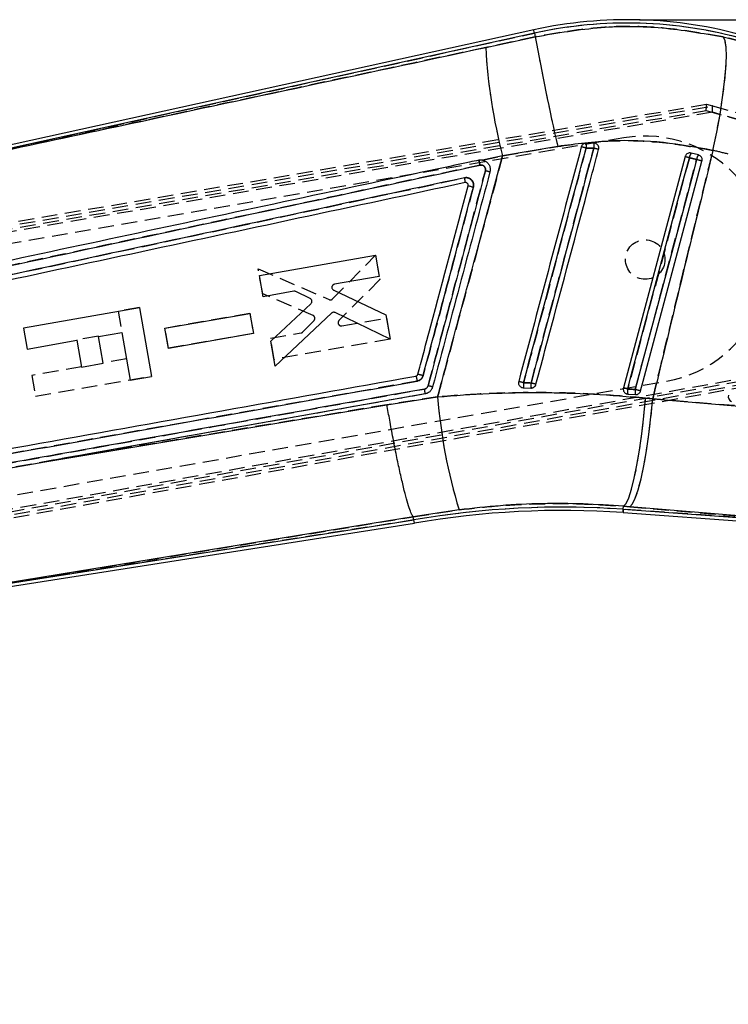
# Model space of a CAD drawing. Extents: x 41 to 474, y 27 to 361.
# Tile 10 of 16: x 273 to 331, y 281 to 361. Entities that reach past the tile are written whole.
import ezdxf

# ---------------------------------------------------------------- set-up
doc = ezdxf.new("R2010")
doc.units = 0
doc.linetypes.add('HIDDEN', pattern=[1.905, 1.27, -0.635])
doc.layers.get('0').update_dxf_attribs({"linetype": 'CONTINUOUS'})
doc.styles.add('SLDTEXTSTYLE0', font='TXT', dxfattribs={"width": 0.75})
doc.dimstyles.new('SLDDIMSTYLE0', dxfattribs={"dimtxt": 5, "dimasz": 3.302, "dimexe": 0, "dimexo": 0.0625, "dimgap": 1.25, "dimtad": 1, "dimdec": 0, "dimrnd": 1e-09, "dimzin": 12, "dimtxsty": 'SLDTEXTSTYLE0', "dimsah": 1, "dimcen": 0.09, "dimazin": 3, "dimtfac": 1, "dimtofl": 0, "dimtmove": 0, "dimatfit": 3, "dimtolj": 1, "dimtzin": 12})

# ---------------------------------------------------------------- blocks, each defined once
blk = doc.blocks.new('_D_1')
at = {"color": 179, "linetype": 'CONTINUOUS'}
for p, q in [((323.611, 361.168), (383.177, 361.168)), ((382.177, 361.168), (382.177, 258.418)), ((209.714, 258.418), (383.177, 258.418))]:
    blk.add_line(p, q, dxfattribs=at)
for points in [[(382.177, 361.168), (381.669, 357.866), (382.685, 357.866)], [(382.177, 258.418), (382.685, 261.72), (381.669, 261.72)]]:
    blk.add_solid(points, dxfattribs=at)
at = {"color": 179, "linetype": 'CONTINUOUS', "insert": (375.731, 297.985, 0.1), "char_height": 5, "attachment_point": 1, "rotation": 90, "style": 'SLDTEXTSTYLE0'}
blk.add_mtext('103', dxfattribs=at)
blk = doc.blocks.new('_D_2')
at = {"color": 179, "linetype": 'CONTINUOUS'}
for p, q in [((361.921, 342.743), (361.921, 241.418)), ((79.585, 282.168), (79.585, 241.418)), ((79.585, 242.418), (361.921, 242.418))]:
    blk.add_line(p, q, dxfattribs=at)
for points in [[(79.585, 242.418), (82.887, 241.91), (82.887, 242.926)], [(361.921, 242.418), (358.619, 242.926), (358.619, 241.91)]]:
    blk.add_solid(points, dxfattribs=at)
at = {"color": 179, "linetype": 'CONTINUOUS', "insert": (228.102, 248.863, 0.1), "char_height": 5, "attachment_point": 1, "style": 'SLDTEXTSTYLE0'}
blk.add_mtext('282', dxfattribs=at)

msp = doc.modelspace()

# ---------------------------------------------------------------- linework, layer by layer
at = {"color": 7, "linetype": 'CONTINUOUS'}
for p, q in [((315.0455, 360.3453), (248.4529, 345.6951)), ((315.1036, 360.0812), (258.2863, 347.5816)), ((311.1625, 358.9187), (315.1685, 359.7862)), ((315.1036, 360.0812), (315.1685, 359.7862)), ((330.3925, 359.7691), (332.0708, 359.3545)), ((319.9148, 351.1667), (319.2891, 351.1711)), ((320.0595, 351.1374), (319.9148, 351.1667)), ((316.9886, 350.9005), (312.5286, 350.1432)), ((327.7894, 350.3605), (327.777, 350.3633)), ((328.3763, 350.2161), (327.7894, 350.3605)), ((312.5286, 350.1432), (310.8963, 349.7883)), ((310.8963, 349.7883), (310.917, 349.7841)), ((327.3003, 350.0708), (322.3034, 331.3435)), ((292.8425, 340.4372), (302.2398, 342.0803)), ((302.2398, 342.0803), (302.5383, 340.3696)), ((293.141, 338.7264), (292.8425, 340.4372)), ((302.5383, 340.3696), (298.9134, 339.7357)), ((295.6355, 339.1625), (293.141, 338.7264)), ((296.9491, 338.5706), (295.7907, 339.1404)), ((298.8481, 339.2552), (303.0815, 337.2562)), ((283.1338, 337.8175), (273.7362, 336.1761)), ((283.1338, 337.8175), (284.1046, 332.2593)), ((293.7686, 335.1292), (297.0104, 338.1554)), ((303.4242, 335.2918), (298.9597, 337.4379)), ((285.188, 336.171), (292.0579, 337.3722)), ((292.0579, 337.3722), (292.3443, 335.7306)), ((298.6759, 337.3937), (294.1233, 333.0963)), ((303.0815, 337.2562), (303.4242, 335.2918)), ((273.7362, 336.1761), (274.0311, 334.4878)), ((285.4744, 334.5294), (285.188, 336.171)), ((274.0311, 334.4878), (278.0592, 335.1914)), ((278.0592, 335.1914), (278.4374, 333.0256)), ((279.8007, 335.4955), (281.7011, 335.8275)), ((280.179, 333.3298), (279.8007, 335.4955)), ((281.7011, 335.8275), (282.377, 331.9576)), ((292.3443, 335.7306), (285.4744, 334.5294)), ((294.1233, 333.0963), (293.7686, 335.1292)), ((278.4374, 333.0256), (280.179, 333.3298)), ((282.377, 331.9576), (284.1046, 332.2593)), ((314.2075, 331.3435), (314.8214, 331.3248)), ((303.1657, 329.9713), (307.2655, 330.6123)), ((322.5658, 330.8541), (322.6655, 330.8341)), ((322.6655, 330.8341), (323.2792, 330.7902)), ((324.1082, 330.508), (324.6793, 330.4508)), ((324.6793, 330.4508), (344.5862, 328.788)), ((275.4535, 325.3527), (303.1657, 329.9713)), ((261.38, 322.8375), (275.4535, 325.3527)), ((322.2957, 321.4988), (322.313, 321.7419)), ((322.2957, 321.4988), (342.7288, 320.0368)), ((322.8219, 321.6995), (322.313, 321.7419)), ((342.7288, 320.0368), (322.8219, 321.6995)), ((305.297, 320.8889), (305.2965, 320.8897)), ((308.9976, 321.4588), (305.297, 320.8889)), ((305.3385, 320.6383), (305.297, 320.8889)), ((322.2764, 321.2292), (347.2234, 319.4441)), ((254.4454, 312.3884), (305.3827, 320.3716)), ((263.0818, 314.0156), (305.3385, 320.6383)), ((305.3825, 320.3726), (305.3385, 320.6383))]:
    msp.add_line(p, q, dxfattribs=at)
at = {"color": 7, "linetype": 'HIDDEN'}
for p, q in [((258.2863, 347.5816), (315.1036, 360.0812)), ((315.1685, 359.7862), (311.1625, 358.9187)), ((315.1036, 360.0812), (315.1685, 359.7862)), ((332.0708, 359.3545), (330.3925, 359.7691)), ((243.2905, 339.7333), (329.0372, 354.3244)), ((243.3832, 339.494), (329.5357, 354.1822)), ((329.0372, 354.3244), (329.533, 354.1842)), ((329.533, 354.1842), (343.0994, 350.3462)), ((243.405, 339.2456), (329.0119, 353.8129)), ((329.5104, 353.6719), (243.4071, 338.9922)), ((329.0119, 353.8129), (342.9654, 349.8654)), ((342.9654, 349.8654), (329.5104, 353.6719)), ((322.3517, 351.5855), (243.5197, 338.0062)), ((312.5286, 350.1432), (316.9886, 350.9005)), ((310.8963, 349.7883), (312.5286, 350.1432)), ((310.8963, 349.7883), (310.917, 349.7841)), ((309.5025, 347.9992), (309.4994, 347.9679)), ((309.5002, 347.9681), (309.4994, 347.9679)), ((309.6344, 347.9491), (309.5698, 347.9701)), ((298.7663, 338.545), (302.239, 342.0773)), ((302.239, 342.0773), (302.5825, 340.1131)), ((293.1, 338.9574), (292.7446, 340.9901)), ((292.7446, 340.9901), (298.4844, 338.4903)), ((302.5825, 340.1131), (299.2774, 336.7974)), ((297.1756, 337.2091), (293.1, 338.9574)), ((283.1265, 337.8593), (281.3989, 337.5576)), ((281.3989, 337.5576), (281.7007, 335.83)), ((283.1265, 337.8593), (283.1329, 337.8231)), ((285.1847, 336.188), (292.0551, 337.3866)), ((292.0551, 337.3866), (292.3421, 335.7452)), ((296.362, 335.8691), (297.2588, 336.7978)), ((299.5017, 336.3675), (303.1268, 336.9999)), ((303.1268, 336.9999), (303.4259, 335.2893)), ((285.4717, 334.5465), (285.1847, 336.188)), ((247.2519, 316.9709), (348.8665, 335.1429)), ((279.7962, 335.5216), (278.0546, 335.2174)), ((278.0546, 335.2174), (278.0591, 335.1921)), ((279.8006, 335.4963), (279.7962, 335.5216)), ((292.3421, 335.7452), (285.4717, 334.5465)), ((293.7289, 335.3604), (296.2236, 335.7956)), ((294.028, 333.6496), (293.7289, 335.3604)), ((303.4259, 335.2893), (294.028, 333.6496)), ((348.8038, 334.9105), (247.3356, 316.7316)), ((349.2018, 334.4739), (247.3919, 316.2338)), ((349.2636, 334.7072), (247.3988, 316.4905)), ((282.0748, 333.6877), (280.1744, 333.3558)), ((278.4329, 333.0516), (274.4048, 332.3481)), ((263.8639, 321.0673), (325.7928, 331.8837)), ((274.4048, 332.3481), (274.6997, 330.6598)), ((274.6997, 330.6598), (284.0973, 332.3012)), ((305.5058, 332.2912), (305.5127, 332.278)), ((305.5755, 332.0422), (305.6053, 331.8867)), ((307.2655, 330.6123), (303.1657, 329.9713)), ((322.6655, 330.8341), (322.5658, 330.8541)), ((324.6793, 330.4508), (324.1082, 330.508)), ((344.5862, 328.788), (324.6793, 330.4508)), ((322.2957, 321.4988), (322.313, 321.7419)), ((342.7288, 320.0368), (322.2957, 321.4988)), ((322.313, 321.7419), (322.8219, 321.6995)), ((322.8219, 321.6995), (342.7288, 320.0368)), ((305.2965, 320.8897), (305.297, 320.8889)), ((305.297, 320.8889), (308.9976, 321.4588)), ((305.3385, 320.6383), (263.0818, 314.0156))]:
    msp.add_line(p, q, dxfattribs=at)
at = {"color": 8, "linetype": 'CONTINUOUS', "flags": 128}
for points in [[(315.1036, 360.0812), (315.0782, 360.1967), (315.06, 360.2792), (315.0491, 360.3288), (315.0455, 360.3453)], [(322.2764, 321.2292), (322.2776, 321.246), (322.2812, 321.2966), (322.2872, 321.3809), (322.2957, 321.4988)]]:
    msp.add_lwpolyline(points, dxfattribs=at)
at = {"color": 7, "linetype": 'CONTINUOUS', "flags": 128}
for points in [[(329.5592, 350.575), (329.8638, 352.0496), (330.1272, 353.4929), (330.3419, 354.8653), (330.5023, 356.1294), (330.6039, 357.2506), (330.644, 358.1983), (330.6214, 358.9466), (330.5368, 359.475), (330.3925, 359.7691)], [(322.6525, 331.2508), (322.8617, 332.0353), (323.6987, 335.1736), (327.0467, 347.7269), (327.6472, 349.9786)], [(328.2313, 349.835), (328.0221, 349.0504), (327.1851, 345.9121), (323.8371, 333.3589), (323.2634, 331.2075)], [(323.6986, 331.0911), (323.9071, 331.8727), (324.7444, 335.0109), (328.0936, 347.5638), (328.6683, 349.7181)], [(306.246, 330.851), (281.5828, 326.4477), (275.4535, 325.3527)], [(322.313, 321.7419), (322.5194, 321.9745), (322.7374, 322.4392), (322.9613, 323.1237), (323.1852, 324.0101), (323.4033, 325.075), (323.6098, 326.2907), (323.7994, 327.6251), (323.967, 329.0433), (324.1082, 330.508)], [(322.8219, 321.6995), (323.0383, 321.9311), (323.2661, 322.3944), (323.4993, 323.0772), (323.7317, 323.9617), (323.9573, 325.0247), (324.1702, 326.2384), (324.3648, 327.5709), (324.536, 328.9874), (324.6793, 330.4508)], [(305.2965, 320.8897), (278.1099, 316.4627), (263.0818, 314.0156)]]:
    msp.add_lwpolyline(points, dxfattribs=at)
at = {"color": 7, "linetype": 'HIDDEN', "flags": 128}
for points in [[(329.5592, 350.575), (329.8638, 352.0496), (330.1272, 353.4929), (330.3419, 354.8653), (330.5023, 356.1294), (330.6039, 357.2506), (330.644, 358.1983), (330.6214, 358.9466), (330.5368, 359.475), (330.3925, 359.7691)], [(327.6472, 349.9786), (327.438, 349.194), (326.601, 346.0557), (323.253, 333.5025), (322.6525, 331.2508)], [(323.2634, 331.2075), (323.4727, 331.9921), (324.3096, 335.1304), (327.6576, 347.6836), (328.2313, 349.835)], [(305.6053, 331.8867), (281.6609, 327.6156), (281.6332, 327.6107), (257.7173, 323.3409)], [(322.313, 321.7419), (322.5194, 321.9745), (322.7374, 322.4392), (322.9613, 323.1237), (323.1852, 324.0101), (323.4033, 325.075), (323.6098, 326.2907), (323.7994, 327.6251), (323.967, 329.0433), (324.1082, 330.508)], [(322.8219, 321.6995), (323.0383, 321.9311), (323.2661, 322.3944), (323.4993, 323.0772), (323.7317, 323.9617), (323.9573, 325.0247), (324.1702, 326.2384), (324.3648, 327.5709), (324.536, 328.9874), (324.6793, 330.4508)], [(303.1657, 329.9713), (285.1858, 326.9757), (275.4535, 325.3527)], [(322.2957, 321.4988), (322.2872, 321.3809), (322.2812, 321.2966), (322.2776, 321.246), (322.2764, 321.2292)], [(263.0818, 314.0156), (278.1099, 316.4627), (305.2965, 320.8897)]]:
    msp.add_lwpolyline(points, dxfattribs=at)
at = {"color": 7, "linetype": 'HIDDEN'}
msp.add_circle((324.0723, 341.7346), 1.6, dxfattribs=at)
at = {"color": 7, "linetype": 'CONTINUOUS'}
for centre, radius, start, end in [((322.6105, 325.9584), 35.2092, 74.183944, 102.407247), ((322.6105, 325.9584), 34.9388, 74.183944, 102.407247), ((496.843, 392.3709), 184.5735, 190.168311, 192.984207), ((354.3079, 361.1411), 43.2026, 182.948716, 194.747876), ((327.5375, 350.8895), 8.2532, 178.045043, 180.845987), ((325.0392, 350.7783), 5.1391, 175.665688, 180.15894), ((310.6838, 318.8985), 33.0095, 74.895937, 75.591113), ((310.0621, 313.472), 38.5679, 74.605973, 75.221544), ((328.5599, 349.8562), 0.9209, 146.801134, 172.363663), ((329.0969, 349.7238), 0.8727, 145.659186, 172.683511), ((301.7632, 253.3059), 100.078, 75.010712, 75.216231), ((270.1477, 131.7207), 225.7157, 74.973419, 75.08825), ((306.5834, 331.5054), 18.0075, 74.150542, 75.357578), ((300.6819, 312.4662), 20.585, 74.780057, 75.987305), ((307.1142, 305.5012), 27.1943, 74.859265, 75.707879), ((304.7662, 330.8908), 1.4804, 358.460322, 13.870434), ((302.7725, 317.2631), 14.7279, 73.896143, 75.362818), ((329.1232, 331.1958), 14.9164, 177.864728, 179.432708), ((322.1906, 331.4078), 7.3696, 177.466579, 180.645489), ((306.8805, 301.5362), 31.2258, 74.498364, 75.254648), ((301.7162, 253.1222), 80.8851, 74.998753, 75.254595), ((323.7027, 331.075), 1.0647, 170.49869, 193.077677), ((324.2564, 331.036), 1.0077, 170.201141, 194.121404), ((278.2633, 162.1415), 174.9524, 74.947692, 75.095231), ((350.0644, 333.9703), 42.9305, 184.486226, 196.944018), ((331.2, 330.6303), 0.406, 165.060324, 250.962195), ((317.3224, 251.995), 69.6815, 85.907247, 99.903031), ((317.3224, 251.995), 69.4111, 85.907247, 99.907247)]:
    msp.add_arc(centre, radius, start, end, dxfattribs=at)
at = {"color": 7, "linetype": 'HIDDEN'}
for centre, radius, start, end in [((322.6105, 325.9584), 34.9388, 74.183944, 102.407247), ((496.843, 392.3709), 184.5735, 190.168311, 192.984207), ((354.3079, 361.1411), 43.2026, 182.948716, 194.747876), ((327.5375, 350.8895), 8.2532, 178.045043, 180.845987), ((325.0392, 350.7783), 5.1391, 175.665688, 180.15894), ((324.0723, 341.7346), 10, 279.907247, 99.907248), ((310.6838, 318.8985), 33.0095, 74.895937, 75.591113), ((310.0621, 313.472), 38.5679, 74.605973, 75.221544), ((328.5599, 349.8562), 0.9209, 146.801134, 172.363663), ((329.0969, 349.7238), 0.8727, 145.659186, 172.683511), ((301.7632, 253.3059), 100.078, 75.010712, 75.216231), ((270.1477, 131.7207), 225.7157, 74.973419, 75.08825), ((306.4339, 330.6599), 18.8619, 74.415361, 75.567694), ((300.7995, 313.1253), 19.9172, 74.608939, 75.856644), ((307.1142, 305.5012), 27.1943, 74.859265, 75.707879), ((304.7661, 330.8909), 1.4805, 358.456451, 13.865521), ((302.7312, 317.0519), 14.9423, 73.968745, 75.414356), ((329.1232, 331.1958), 14.9164, 177.864728, 179.432708), ((322.1906, 331.4078), 7.3696, 177.466579, 180.645489), ((306.8805, 301.5362), 31.2258, 74.498364, 75.254648), ((301.7162, 253.1222), 80.8851, 74.998753, 75.254595), ((323.7027, 331.075), 1.0647, 170.49869, 193.077677), ((324.2564, 331.036), 1.0077, 170.201141, 194.121404), ((278.2633, 162.1415), 174.9524, 74.947692, 75.095231), ((350.0644, 333.9703), 42.9305, 184.486226, 196.944018), ((317.3224, 251.995), 69.6815, 85.907247, 99.903031)]:
    msp.add_arc(centre, radius, start, end, dxfattribs=at)
for centre, major_axis, ratio, start_param, end_param in [((329.0097, 353.8126), (0.0274, 0.5119), 0.0041474, 4.7133447, 6.2831853), ((329.5082, 353.6715), (0.0274, 0.5119), 0.0041474, 4.713344, 6.2143069), ((328.3868, 353.9888), (1.1489, 0.1936), 0.0299477, 6.2783435, 6.3462846), ((324.1175, 325.552), (24.7264, -6.6683), 0.9999268, 1.5702682, 1.6200773)]:
    msp.add_ellipse(centre, major_axis=major_axis, ratio=ratio, start_param=start_param, end_param=end_param, dxfattribs=at)
at = {"color": 7, "linetype": 'CONTINUOUS'}
msp.add_ellipse((324.1175, 325.552), major_axis=(24.7264, -6.6683), ratio=0.9999268, start_param=1.5702682, end_param=1.6200773, dxfattribs=at)
for points, knots in [([(315.1685, 359.7862), (316.9443, 360.0913), (320.3403, 360.6746), (325.4885, 360.6367), (328.7464, 360.0603), (330.3925, 359.7691)], [0, 0, 0, 0, 0.3516045, 0.6723839, 1, 1, 1, 1]), ([(258.2863, 347.5816), (265.6881, 349.1684), (283.3133, 352.9468), (300.9389, 356.7264), (311.1625, 358.9187)], [0, 0, 0, 0, 0.4199587, 1, 1, 1, 1]), ([(329.5592, 350.575), (328.226, 350.8185), (325.5356, 351.31), (321.2932, 351.4544), (318.4513, 351.0887), (316.9886, 350.9005)], [0, 0, 0, 0, 0.3228221, 0.6514589, 1, 1, 1, 1]), ([(319.2891, 351.1711), (319.2434, 351.1665), (319.152, 351.1573), (319.0313, 351.0868), (318.9407, 350.9883), (318.9115, 350.9074), (318.8979, 350.8697)], [0, 0, 0, 0, 0.2579479, 0.5159064, 0.7738384, 1, 1, 1, 1]), ([(320.3002, 350.6562), (320.3074, 350.6989), (320.3223, 350.7869), (320.2892, 350.9206), (320.2154, 351.0374), (320.1301, 351.106), (320.074, 351.1309), (320.0595, 351.1374)], [0, 0, 0, 0, 0.2203452, 0.4530746, 0.6857943, 0.9185146, 1, 1, 1, 1]), ([(318.8979, 350.8697), (318.0528, 347.7004), (316.3626, 341.3618), (314.6726, 335.0232), (313.8275, 331.8539)], [0, 0, 0, 0, 0.5000002, 1, 1, 1, 1]), ([(314.2171, 331.7515), (314.2868, 332.0131), (314.6353, 333.3208), (316.099, 338.813), (317.7187, 344.8902), (319.0596, 349.9212), (319.2852, 350.7677)], [0, 0, 0, 0, 0.0412602, 0.2063008, 0.8664632, 1, 1, 1, 1]), ([(319.9001, 350.764), (319.8304, 350.5025), (319.4819, 349.1948), (318.0181, 343.7025), (316.3971, 337.6206), (315.055, 332.5848), (314.8282, 331.7335)], [0, 0, 0, 0, 0.041229, 0.2061452, 0.86581, 1, 1, 1, 1]), ([(315.2261, 331.626), (315.2954, 331.8861), (315.6437, 333.1924), (317.1078, 338.683), (318.7298, 344.7663), (320.0728, 349.8035), (320.3002, 350.6562)], [0, 0, 0, 0, 0.041006, 0.2059203, 0.8655763, 1, 1, 1, 1]), ([(319.2852, 350.7677), (319.4238, 350.7677), (319.6288, 350.7678), (319.8337, 350.7649), (319.9001, 350.764)], [0, 0, 0, 0, 0.6759664, 1, 1, 1, 1]), ([(329.5592, 350.575), (329.3344, 349.6559), (328.321, 345.5127), (326.6899, 338.8057), (325.2963, 333.0148), (324.6793, 330.4508)], [0, 0, 0, 0, 0.1370794, 0.6179387, 1, 1, 1, 1]), ([(327.777, 350.3633), (327.7312, 350.3684), (327.6397, 350.3786), (327.5055, 350.3349), (327.394, 350.2524), (327.3278, 350.1567), (327.3071, 350.0921), (327.3003, 350.0708)], [0, 0, 0, 0, 0.2236724, 0.4473676, 0.6702281, 0.8916765, 1, 1, 1, 1]), ([(328.6683, 349.7181), (328.6756, 349.7608), (328.6906, 349.8486), (328.6581, 349.9822), (328.5851, 350.0986), (328.4857, 350.1801), (328.4095, 350.2052), (328.3763, 350.2161)], [0, 0, 0, 0, 0.2003928, 0.4124733, 0.6245489, 0.8366099, 1, 1, 1, 1]), ([(310.5923, 349.7847), (310.3452, 349.7318), (309.0413, 349.4528), (303.5105, 348.2693), (289.8578, 345.3471), (274.1745, 341.9886), (262.7185, 339.5339), (259.6309, 338.8723)], [0, 0, 0, 0, 0.0145447, 0.0767507, 0.3255747, 0.8182256, 1, 1, 1, 1]), ([(307.2655, 330.6123), (307.5045, 331.498), (308.534, 335.3121), (310.2887, 341.8223), (311.8029, 347.4472), (312.5286, 350.1432)], [0, 0, 0, 0, 0.1360559, 0.5859229, 1, 1, 1, 1]), ([(310.8963, 349.7883), (310.8751, 349.7918), (310.7746, 349.8086), (310.6727, 349.7952), (310.5923, 349.7847)], [0, 0, 0, 0, 0.21040279, 1, 1, 1, 1]), ([(310.5923, 349.7847), (310.5967, 349.7786), (310.606, 349.766), (310.6336, 349.6754), (310.6679, 349.5417), (310.6911, 349.4358), (310.7027, 349.3829)], [0, 0, 0, 0, 0.237011, 0.4913432, 0.7456745, 1, 1, 1, 1]), ([(310.917, 349.7841), (310.9797, 349.7655), (311.1261, 349.7221), (311.3215, 349.5736), (311.4696, 349.3556), (311.5436, 349.0944), (311.5156, 348.9181), (311.5014, 348.8284)], [0, 0, 0, 0, 0.1568753, 0.3660098, 0.5750076, 0.7837746, 1, 1, 1, 1]), ([(327.6472, 349.9786), (327.7629, 349.9502), (327.9577, 349.9023), (328.1523, 349.8544), (328.2313, 349.835)], [0, 0, 0, 0, 0.594168, 1, 1, 1, 1]), ([(254.3142, 337.3154), (264.4765, 339.4914), (283.2719, 343.516), (302.0689, 347.5363), (310.7027, 349.3829)], [0, 0, 0, 0, 0.540679, 1, 1, 1, 1]), ([(311.1354, 348.9281), (310.3618, 346.0255), (308.8146, 340.2205), (307.2676, 334.4155), (306.4942, 331.513)], [0, 0, 0, 0, 0.5000119, 1, 1, 1, 1]), ([(311.5014, 348.8284), (310.7274, 345.9258), (309.1795, 340.1207), (307.6316, 334.3156), (306.8577, 331.4131)], [0, 0, 0, 0, 0.4999998, 1, 1, 1, 1]), ([(310.7027, 349.3829), (310.7455, 349.3875), (310.8297, 349.3966), (310.9515, 349.3555), (311.0522, 349.2801), (311.1218, 349.1747), (311.1551, 349.0516), (311.142, 348.9691), (311.1354, 348.9281)], [0, 0, 0, 0, 0.1709842, 0.3367631, 0.5025016, 0.6682325, 0.8352136, 1, 1, 1, 1]), ([(309.4416, 348.3605), (300.4239, 346.4317), (282.4042, 342.5776), (264.386, 338.7195), (255.3849, 336.7921)], [0, 0, 0, 0, 0.5004385, 1, 1, 1, 1]), ([(309.5002, 347.9681), (300.4907, 346.0399), (282.4717, 342.1834), (264.4544, 338.3227), (255.4457, 336.3924)], [0, 0, 0, 0, 0.5, 1, 1, 1, 1]), ([(310.1584, 347.61), (310.1602, 347.6173), (310.1782, 347.6911), (310.1844, 347.8388), (310.1245, 348.0389), (310.0019, 348.2078), (309.8311, 348.3255), (309.6353, 348.3832), (309.5042, 348.3679), (309.4416, 348.3605)], [0, 0, 0, 0, 0.018273, 0.1844498, 0.3507255, 0.5169983, 0.6813887, 0.8477948, 1, 1, 1, 1]), ([(309.4994, 347.9679), (309.5013, 347.9744), (309.5053, 347.9873), (309.4943, 348.0781), (309.4729, 348.207), (309.452, 348.3093), (309.4416, 348.3605)], [0, 0, 0, 0, 0.2499992, 0.4999999, 0.7499996, 1, 1, 1, 1]), ([(309.5698, 347.9701), (309.5687, 347.9703), (309.5456, 347.9735), (309.5223, 347.9707), (309.5002, 347.9681)], [0, 0, 0, 0, 0.0509125, 1, 1, 1, 1]), ([(309.74, 347.7169), (309.7432, 347.7376), (309.7502, 347.7821), (309.7328, 347.8498), (309.694, 347.9089), (309.6381, 347.9532), (309.5927, 347.9645), (309.5698, 347.9701)], [0, 0, 0, 0, 0.1822356, 0.3920712, 0.5935179, 0.7952896, 1, 1, 1, 1]), ([(305.6663, 332.4387), (305.736, 332.7002), (306.0847, 334.0079), (307.4425, 339.1006), (308.7307, 343.9318), (309.74, 347.7169)], [0, 0, 0, 0, 0.0513522, 0.2567627, 1, 1, 1, 1]), ([(306.086, 332.3293), (306.7646, 334.876), (308.122, 339.9696), (309.4796, 345.0631), (310.1584, 347.61)], [0, 0, 0, 0, 0.4999836, 1, 1, 1, 1]), ([(309.74, 347.7169), (309.7452, 347.7157), (309.757, 347.7131), (309.8201, 347.6974), (309.92, 347.6719), (310.0264, 347.6444), (310.1078, 347.6233), (310.1453, 347.6134), (310.1584, 347.61)], [0, 0, 0, 0, 0.1718054, 0.3866522, 0.6015138, 0.8163563, 0.9362235, 1, 1, 1, 1]), ([(295.7907, 339.1404), (295.7638, 339.1508), (295.7137, 339.1702), (295.6603, 339.165), (295.6355, 339.1625)], [0, 0, 0, 0, 0.53612108, 1, 1, 1, 1]), ([(298.9134, 339.7357), (298.8856, 339.7279), (298.8299, 339.7123), (298.7627, 339.6556), (298.7163, 339.5832), (298.7076, 339.528), (298.7034, 339.5013)], [0, 0, 0, 0, 0.2543563, 0.5087547, 0.7623455, 1, 1, 1, 1]), ([(298.7034, 339.5013), (298.7043, 339.4727), (298.7061, 339.4155), (298.7447, 339.3373), (298.7955, 339.2838), (298.8343, 339.2627), (298.8481, 339.2552)], [0, 0, 0, 0, 0.2812559, 0.5625059, 0.8443666, 1, 1, 1, 1]), ([(297.089, 338.3099), (297.0897, 338.3388), (297.0912, 338.3965), (297.0569, 338.4774), (297.0068, 338.5369), (296.9656, 338.561), (296.9491, 338.5706)], [0, 0, 0, 0, 0.2726871, 0.5453839, 0.8185594, 1, 1, 1, 1]), ([(297.0104, 338.1554), (297.0297, 338.177), (297.0695, 338.2215), (297.0824, 338.2799), (297.089, 338.3099)], [0, 0, 0, 0, 0.4858548, 1, 1, 1, 1]), ([(298.9597, 337.4379), (298.9326, 337.4477), (298.8784, 337.4673), (298.7909, 337.4603), (298.7219, 337.4325), (298.688, 337.4039), (298.6759, 337.3937)], [0, 0, 0, 0, 0.2817773, 0.5635155, 0.8452689, 1, 1, 1, 1]), ([(257.6192, 323.7376), (257.7891, 323.768), (259.0224, 323.9884), (264.509, 324.9694), (280.301, 327.7918), (295.0302, 330.4212), (305.5058, 332.2912)], [0, 0, 0, 0, 0.0106438, 0.0772635, 0.3437422, 1, 1, 1, 1]), ([(257.7173, 323.3409), (265.6984, 324.7661), (281.6606, 327.6165), (297.6237, 330.4633), (305.6053, 331.8867)], [0, 0, 0, 0, 0.5, 1, 1, 1, 1]), ([(305.5058, 332.2912), (305.5271, 332.2972), (305.5714, 332.3096), (305.6253, 332.3547), (305.6548, 332.4016), (305.6639, 332.4311), (305.6663, 332.4387)], [0, 0, 0, 0, 0.2880885, 0.5968083, 0.8955486, 1, 1, 1, 1]), ([(305.5058, 332.2912), (305.5103, 332.2851), (305.5198, 332.2724), (305.5452, 332.181), (305.5757, 332.0464), (305.5954, 331.9399), (305.6053, 331.8867)], [0, 0, 0, 0, 0.2373819, 0.4915823, 0.7457912, 1, 1, 1, 1]), ([(305.6053, 331.8867), (305.6288, 331.8918), (305.7189, 331.9114), (305.864, 331.9865), (306.013, 332.1351), (306.0616, 332.2644), (306.086, 332.3293)], [0, 0, 0, 0, 0.1050684, 0.4029123, 0.7006276, 1, 1, 1, 1]), ([(313.8275, 331.8539), (313.8201, 331.8086), (313.8052, 331.718), (313.8416, 331.5828), (313.8956, 331.4994), (313.9323, 331.4626), (313.937, 331.458)], [0, 0, 0, 0, 0.3179949, 0.6359787, 0.9539991, 1, 1, 1, 1]), ([(306.2034, 331.2456), (297.8661, 329.7588), (282.4978, 327.018), (266.0563, 324.0827), (257.9518, 322.6352), (256.8779, 322.4434)], [0, 0, 0, 0, 0.5070623, 0.9346841, 1, 1, 1, 1]), ([(306.4942, 331.513), (306.4898, 331.4988), (306.4733, 331.4451), (306.4203, 331.3613), (306.3234, 331.2794), (306.2434, 331.2569), (306.2034, 331.2456)], [0, 0, 0, 0, 0.1072279, 0.4047682, 0.7023385, 1, 1, 1, 1]), ([(306.8577, 331.4131), (306.827, 331.3312), (306.7655, 331.1675), (306.5771, 330.979), (306.3922, 330.8827), (306.2768, 330.8577), (306.246, 330.851)], [0, 0, 0, 0, 0.2972023, 0.5943864, 0.8918104, 1, 1, 1, 1]), ([(313.937, 331.458), (313.9728, 331.4294), (314.0445, 331.3723), (314.1444, 331.3467), (314.1986, 331.3439), (314.2075, 331.3435)], [0, 0, 0, 0, 0.4555826, 0.911178, 1, 1, 1, 1]), ([(314.8282, 331.7335), (314.6962, 331.7374), (314.4925, 331.7434), (314.2888, 331.7494), (314.2171, 331.7515)], [0, 0, 0, 0, 0.6479231, 1, 1, 1, 1]), ([(314.8214, 331.3248), (314.8489, 331.3256), (314.9218, 331.3278), (315.0357, 331.3698), (315.1434, 331.4564), (315.2026, 331.5499), (315.221, 331.6097), (315.2261, 331.626)], [0, 0, 0, 0, 0.1513541, 0.4027821, 0.6541987, 0.9056202, 1, 1, 1, 1]), ([(322.3034, 331.3435), (322.296, 331.2984), (322.2812, 331.2083), (322.317, 331.0733), (322.3921, 330.9581), (322.4827, 330.8868), (322.5454, 330.8622), (322.5658, 330.8541)], [0, 0, 0, 0, 0.2223703, 0.4447126, 0.6676118, 0.8917292, 1, 1, 1, 1]), ([(323.2634, 331.2075), (323.1514, 331.2155), (322.9478, 331.2299), (322.7441, 331.2443), (322.6525, 331.2508)], [0, 0, 0, 0, 0.5501912, 1, 1, 1, 1]), ([(323.2792, 330.7902), (323.2903, 330.7897), (323.3466, 330.7871), (323.4489, 330.8066), (323.5682, 330.8753), (323.6568, 330.9746), (323.6854, 331.0544), (323.6986, 331.0911)], [0, 0, 0, 0, 0.0605123, 0.3043526, 0.5481663, 0.7919979, 1, 1, 1, 1]), ([(307.2655, 330.6123), (308.6551, 330.7159), (311.4344, 330.9229), (315.6495, 330.9837), (319.8856, 330.8731), (322.7007, 330.6297), (324.1082, 330.508)], [0, 0, 0, 0, 0.2476836, 0.4953601, 0.7476816, 1, 1, 1, 1]), ([(305.2965, 320.8897), (305.2504, 320.9535), (305.1584, 321.0811), (304.9713, 321.5864), (304.7537, 322.313), (304.5091, 323.2546), (304.2445, 324.3865), (303.968, 325.6711), (303.687, 327.0772), (303.4254, 328.4767), (303.2539, 329.4524), (303.1742, 329.9216), (303.1657, 329.9713)], [0, 0, 0, 0, 0.1120076, 0.2240151, 0.3360225, 0.4480297, 0.5600397, 0.6720492, 0.7840628, 0.8960765, 0.9889859, 1, 1, 1, 1]), ([(322.313, 321.7419), (321.2229, 321.8175), (319.0425, 321.9687), (315.713, 321.9775), (312.3552, 321.8328), (310.1168, 321.5835), (308.9976, 321.4588)], [0, 0, 0, 0, 0.2470174, 0.4940397, 0.7470127, 1, 1, 1, 1])]:
    msp.add_open_spline(points, degree=3, knots=knots, dxfattribs=at)
at = {"color": 7, "linetype": 'HIDDEN'}
for points, knots in [([(330.3925, 359.7691), (328.6426, 360.0744), (325.2711, 360.6627), (320.1219, 360.6502), (316.8313, 360.0763), (315.1685, 359.7862)], [0, 0, 0, 0, 0.348015, 0.6705314, 1, 1, 1, 1]), ([(311.1625, 358.9187), (300.9389, 356.7264), (283.3133, 352.9468), (265.6881, 349.1684), (258.2863, 347.5816)], [0, 0, 0, 0, 0.5800413, 1, 1, 1, 1]), ([(316.9886, 350.9005), (318.3372, 351.078), (321.0598, 351.4365), (325.3045, 351.3399), (328.109, 350.8357), (329.5592, 350.575)], [0, 0, 0, 0, 0.3215621, 0.6491795, 1, 1, 1, 1]), ([(319.2852, 350.7677), (319.2155, 350.5061), (318.8669, 349.1984), (317.4031, 343.7062), (315.7834, 337.629), (314.4427, 332.598), (314.2171, 331.7515)], [0, 0, 0, 0, 0.0412602, 0.2063009, 0.8664632, 1, 1, 1, 1]), ([(314.8282, 331.7335), (315.6817, 334.936), (317.3723, 341.2795), (319.063, 347.623), (319.9001, 350.764)], [0, 0, 0, 0, 0.504841, 1, 1, 1, 1]), ([(319.9001, 350.764), (319.8337, 350.7649), (319.6288, 350.7678), (319.4238, 350.7677), (319.2852, 350.7677)], [0, 0, 0, 0, 0.3240336, 1, 1, 1, 1]), ([(324.6793, 330.4508), (325.2794, 332.9447), (326.6845, 338.784), (328.3157, 345.491), (329.3462, 349.7042), (329.5592, 350.575)], [0, 0, 0, 0, 0.3716167, 0.8701231, 1, 1, 1, 1]), ([(312.5286, 350.1432), (311.7841, 347.3773), (310.2699, 341.7524), (308.5152, 335.2422), (307.5046, 331.498), (307.2655, 330.6123)], [0, 0, 0, 0, 0.424812, 0.8639418, 1, 1, 1, 1]), ([(310.7027, 349.3829), (310.6911, 349.4358), (310.6679, 349.5416), (310.6335, 349.6754), (310.6059, 349.766), (310.5967, 349.7786), (310.5923, 349.7847)], [0, 0, 0, 0, 0.2543265, 0.5086545, 0.7629914, 1, 1, 1, 1]), ([(328.2313, 349.835), (328.1523, 349.8544), (327.9577, 349.9023), (327.7629, 349.9502), (327.6472, 349.9786)], [0, 0, 0, 0, 0.405832, 1, 1, 1, 1]), ([(310.7027, 349.3829), (300.5395, 347.2091), (281.7426, 343.1888), (262.9474, 339.1641), (254.3144, 337.3155)], [0, 0, 0, 0, 0.5406799, 1, 1, 1, 1]), ([(306.4941, 331.5126), (307.2676, 334.4152), (308.8144, 340.2199), (310.3615, 346.0245), (311.135, 348.9266)], [0, 0, 0, 0, 0.5000428, 1, 1, 1, 1]), ([(311.135, 348.9266), (311.1419, 348.9697), (311.1553, 349.0541), (311.1199, 349.1786), (311.0495, 349.283), (310.9479, 349.3573), (310.8269, 349.3967), (310.7441, 349.3875), (310.7027, 349.3829)], [0, 0, 0, 0, 0.1728935, 0.3382805, 0.5037014, 0.6691367, 0.8345745, 1, 1, 1, 1]), ([(255.3849, 336.7921), (264.386, 338.7195), (282.4042, 342.5776), (300.4239, 346.4317), (309.4416, 348.3605)], [0, 0, 0, 0, 0.4995615, 1, 1, 1, 1]), ([(309.4416, 348.3605), (309.5042, 348.3678), (309.6353, 348.3832), (309.831, 348.3255), (310.0021, 348.2077), (310.1236, 348.0392), (310.1901, 347.8306), (310.1693, 347.686), (310.1584, 347.61)], [0, 0, 0, 0, 0.152249, 0.3187031, 0.4831409, 0.6494615, 0.8157851, 1, 1, 1, 1]), ([(310.1584, 347.61), (310.0887, 347.3485), (309.4099, 344.8016), (308.0522, 339.7077), (306.7645, 334.8752), (306.0857, 332.3282)], [0, 0, 0, 0, 0.0513421, 0.4999803, 1, 1, 1, 1]), ([(298.4844, 338.4903), (298.5118, 338.4815), (298.5666, 338.4639), (298.6537, 338.4742), (298.7216, 338.5045), (298.7546, 338.5344), (298.7663, 338.545)], [0, 0, 0, 0, 0.2812385, 0.5624681, 0.8440464, 1, 1, 1, 1]), ([(297.302, 337.0904), (297.2866, 337.1151), (297.255, 337.1658), (297.2026, 337.1944), (297.1756, 337.2091)], [0, 0, 0, 0, 0.4865492, 1, 1, 1, 1]), ([(297.2588, 336.7978), (297.2766, 336.8206), (297.3123, 336.8662), (297.3331, 336.952), (297.3281, 337.0295), (297.3094, 337.0732), (297.302, 337.0904)], [0, 0, 0, 0, 0.2740078, 0.548062, 0.8214373, 1, 1, 1, 1]), ([(299.2774, 336.7974), (299.2592, 336.7752), (299.2229, 336.7307), (299.2006, 336.6461), (299.2039, 336.5724), (299.2193, 336.5313), (299.2247, 336.5169)], [0, 0, 0, 0, 0.2825873, 0.5652217, 0.8471447, 1, 1, 1, 1]), ([(296.2236, 335.7956), (296.2514, 335.803), (296.3033, 335.8168), (296.3434, 335.8525), (296.362, 335.8691)], [0, 0, 0, 0, 0.5355567, 1, 1, 1, 1]), ([(299.2247, 336.5169), (299.2386, 336.4917), (299.2666, 336.4415), (299.3371, 336.3895), (299.4184, 336.361), (299.4744, 336.3654), (299.5017, 336.3675)], [0, 0, 0, 0, 0.2526661, 0.5053154, 0.7585794, 1, 1, 1, 1]), ([(306.0857, 332.3282), (306.0614, 332.2637), (306.0127, 332.1348), (305.864, 331.9865), (305.7189, 331.9114), (305.6288, 331.8918), (305.6053, 331.8867)], [0, 0, 0, 0, 0.2982225, 0.5964264, 0.8947592, 1, 1, 1, 1]), ([(256.8779, 322.4434), (264.9825, 323.8906), (276.283, 325.9085), (292.7249, 328.8422), (301.0622, 330.3289), (306.2034, 331.2457)], [0, 0, 0, 0, 0.4929377, 0.6873207, 1, 1, 1, 1]), ([(306.2034, 331.2457), (306.2179, 331.2488), (306.2727, 331.2607), (306.3606, 331.3064), (306.4502, 331.396), (306.4795, 331.4738), (306.4941, 331.5126)], [0, 0, 0, 0, 0.1075722, 0.4053968, 0.7031801, 1, 1, 1, 1]), ([(314.2171, 331.7515), (314.2888, 331.7494), (314.4925, 331.7434), (314.6962, 331.7374), (314.8282, 331.7335)], [0, 0, 0, 0, 0.3520769, 1, 1, 1, 1]), ([(314.9304, 331.3402), (314.8951, 331.332), (314.859, 331.3236), (314.8223, 331.3247), (314.8214, 331.3248)], [0, 0, 0, 0, 0.9771126, 1, 1, 1, 1]), ([(315.1399, 331.472), (315.1221, 331.4475), (315.0984, 331.4151), (315.0629, 331.3983), (315.0542, 331.3942)], [0, 0, 0, 0, 0.75428464, 1, 1, 1, 1]), ([(322.6525, 331.2508), (322.7441, 331.2443), (322.9478, 331.2299), (323.1514, 331.2155), (323.2634, 331.2075)], [0, 0, 0, 0, 0.4498088, 1, 1, 1, 1]), ([(306.246, 330.851), (301.105, 329.9334), (286.1492, 327.2641), (271.1942, 324.5915), (261.38, 322.8375)], [0, 0, 0, 0, 0.3437489, 1, 1, 1, 1]), ([(324.1082, 330.508), (322.7269, 330.6278), (319.9641, 330.8673), (315.755, 330.9831), (311.5133, 330.9277), (308.6814, 330.7174), (307.2655, 330.6123)], [0, 0, 0, 0, 0.247645, 0.4952923, 0.7476423, 1, 1, 1, 1]), ([(308.9976, 321.4588), (310.0906, 321.581), (312.2767, 321.8253), (315.6076, 321.9753), (318.9641, 321.9729), (321.1967, 321.8189), (322.313, 321.7419)], [0, 0, 0, 0, 0.2470929, 0.4941732, 0.7470894, 1, 1, 1, 1])]:
    msp.add_open_spline(points, degree=3, knots=knots, dxfattribs=at)

# ---------------------------------------------------------------- dimensions: what is measured, and where the dimension line sits
at = {"color": 179, "linetype": 'CONTINUOUS'}
dim = msp.add_linear_dim(base=(382.1765, 258.4176), p1=(322.6105, 361.1676), p2=(208.7141, 258.4176), angle=90, dimstyle='SLDDIMSTYLE0', dxfattribs=at)
dim.commit()
dim.dimension.update_dxf_attribs({"geometry": '_D_1', "text_midpoint": (382.1765, 305.5582), "dimtype": 160})
dim = msp.add_linear_dim(base=(361.9207, 242.4176), p1=(79.5848, 283.1676), p2=(361.9207, 343.7433), dimstyle='SLDDIMSTYLE0', dxfattribs=at)
dim.commit()
dim.dimension.update_dxf_attribs({"geometry": '_D_2', "text_midpoint": (235.6747, 242.4176), "dimtype": 160})

doc.saveas('drawing.dxf')
